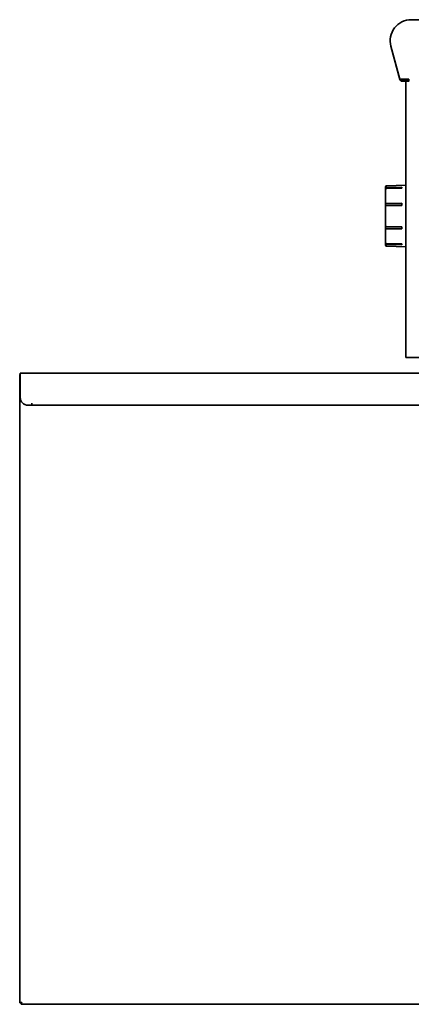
# Model space of a CAD drawing. Extents: x -11 to 97, y -18 to 91.
# Tile 6 of 9: x 57 to 70, y -15 to 17. Entities that reach past the tile are written whole.
import ezdxf

# ---------------------------------------------------------------- set-up
doc = ezdxf.new("R2010")
doc.units = 0
doc.header["$MEASUREMENT"] = 0

msp = doc.modelspace()

# ---------------------------------------------------------------- linework, layer by layer
at = {"color": 7, "lineweight": 35}
for p, q in [((72.1755, 17.45153), (69.9418, 17.45153)), ((69.277723, 16.586095), (69.566083, 15.509934)), ((69.565117, 15.513529), (69.277896, 16.585465)), ((69.856452, 15.513529), (69.565117, 15.513529)), ((69.642195, 15.499332), (69.856452, 15.499332)), ((69.642195, 15.451533), (69.863651, 15.451533)), ((69.763453, 15.451533), (69.763453, 6.451531)), ((69.777308, 15.451533), (69.861253, 15.451533)), ((69.856452, 15.453921), (69.856452, 15.513529)), ((69.863642, 15.453921), (69.856452, 15.453921)), ((69.861253, 15.451533), (69.863642, 15.451533)), ((69.10287, 12.017169), (69.10287, 11.992108)), ((69.10287, 10.132353), (69.10287, 12.017169)), ((69.10287, 12.017169), (69.10287, 11.94589)), ((69.10287, 10.178571), (69.10287, 12.017169)), ((69.10287, 11.992108), (69.10287, 10.107295)), ((69.10287, 11.94589), (69.10287, 10.107295)), ((69.635591, 11.972007), (69.107392, 11.972007)), ((69.13208, 12.047158), (69.763467, 12.06369)), ((69.13208, 12.047158), (69.763458, 12.06369)), ((69.635591, 11.997234), (69.13208, 11.985063)), ((69.13208, 11.954934), (69.635591, 11.967105)), ((69.635591, 11.997234), (69.635591, 11.967105)), ((69.635591, 11.466033), (69.107392, 11.466033)), ((69.635591, 11.476402), (69.13208, 11.471399)), ((69.13208, 11.399221), (69.635591, 11.404222)), ((69.635591, 11.476402), (69.635591, 11.404222)), ((69.635591, 10.651572), (69.107392, 10.651572)), ((69.635591, 10.712953), (69.13208, 10.71805)), ((69.13208, 10.646103), (69.635591, 10.641006)), ((69.635591, 10.712953), (69.635591, 10.641006)), ((69.10287, 10.107295), (69.10287, 10.178571)), ((69.10287, 10.107295), (69.10287, 10.132353)), ((69.635591, 10.149846), (69.107392, 10.149846)), ((69.635591, 10.154107), (69.13208, 10.166316)), ((69.13208, 10.136748), (69.635591, 10.124538)), ((69.13208, 10.077303), (69.763458, 10.060771)), ((69.635591, 10.154107), (69.635591, 10.138617)), ((69.635591, 10.138617), (69.635591, 10.124538)), ((69.763453, 6.451531), (69.861253, 6.451531)), ((72.165652, 6.451531), (69.861253, 6.451531)), ((57.191599, 5.903731), (57.210352, 5.903731)), ((57.191599, -14.553298), (57.191599, 5.903731)), ((72.04785, 5.951531), (57.210352, 5.951531)), ((57.210352, 5.65373), (57.210352, 5.951531)), ((57.210352, 5.65373), (57.210352, 5.153732)), ((57.585353, 4.90373), (57.460351, 4.90373)), ((57.585353, 4.966231), (57.585353, 4.90373)), ((57.586353, 4.966231), (57.585353, 4.966231)), ((57.586353, 4.9535), (57.586353, 4.966231)), ((57.586353, 4.9535), (57.586353, 4.95153)), ((57.586353, 4.9535), (57.586353, 4.90373)), ((71.671849, 4.90373), (57.586353, 4.90373)), ((57.191599, -14.553298), (57.263501, -14.524369)), ((57.191599, -14.553298), (57.2275, -14.553298)), ((57.2275, -14.553298), (57.263501, -14.524369)), ((57.263501, -14.524369), (57.234574, -14.560369)), ((57.263501, -14.524369), (57.234574, -14.596269)), ((57.234574, -14.560369), (57.263501, -14.524369)), ((57.234574, -14.560369), (57.234651, -14.560291)), ((57.234574, -14.596269), (57.234574, -14.560369)), ((72.023628, -14.596269), (57.234574, -14.596269))]:
    msp.add_line(p, q, dxfattribs=at)
for points in [[(69.107392, 11.466033), (69.114399, 11.468991), (69.123107, 11.470784), (69.13208, 11.471399)], [(69.13208, 11.399221), (69.124285, 11.398748), (69.116917, 11.397484), (69.111689, 11.395905), (69.107392, 11.393856)], [(69.107392, 10.723517), (69.111717, 10.721419), (69.116956, 10.719811), (69.124213, 10.71854), (69.13208, 10.71805)], [(69.13208, 10.646103), (69.124362, 10.646576), (69.117081, 10.647835), (69.11177, 10.649453), (69.107392, 10.651572)]]:
    msp.add_lwpolyline(points, dxfattribs=at)
for centre, radius, start, end in [((69.9418, 16.764029), 0.6875, 90.000003, 195.000006), ((69.942449, 16.763529), 0.688, 90.000003, 195.000006), ((69.642195, 15.530331), 0.0788, 195.000006, 269.999997), ((69.642195, 15.530331), 0.031, 212.815571, 269.999997), ((69.863642, 15.452725), 0.001195, 269.999997, 90.000003), ((69.132868, 12.017169), 0.03, 91.500001, 180.000005), ((69.132868, 12.017169), 0.03, 91.500001, 180.000005), ((69.345641, 11.956941), 0.238723, 176.381671, 183.617837), ((69.132388, 11.924311), 0.030591, 90.576088, 144.899554), ((69.132392, 11.954439), 0.030591, 90.576484, 144.899226), ((70.487089, 11.429941), 1.380168, 178.501516, 181.498238), ((70.466957, 10.687544), 1.360038, 178.484372, 181.515669), ((69.132868, 10.107295), 0.03, 179.999995, 268.499999), ((69.132868, 10.107295), 0.03, 179.999995, 268.499999), ((69.333265, 10.164845), 0.226341, 176.309695, 180.054759), ((69.333544, 10.164425), 0.226618, 179.948041, 183.688529), ((69.132407, 10.16734), 0.030562, 214.970167, 269.390786), ((69.132407, 10.196908), 0.03056, 214.96943, 269.393176), ((69.91345, 5.65373), 0.2978, 90.000003, 90.184513), ((57.460351, 5.153732), 0.25, 180.000005, 269.999997)]:
    msp.add_arc(centre, radius, start, end, dxfattribs=at)

doc.saveas('drawing.dxf')
